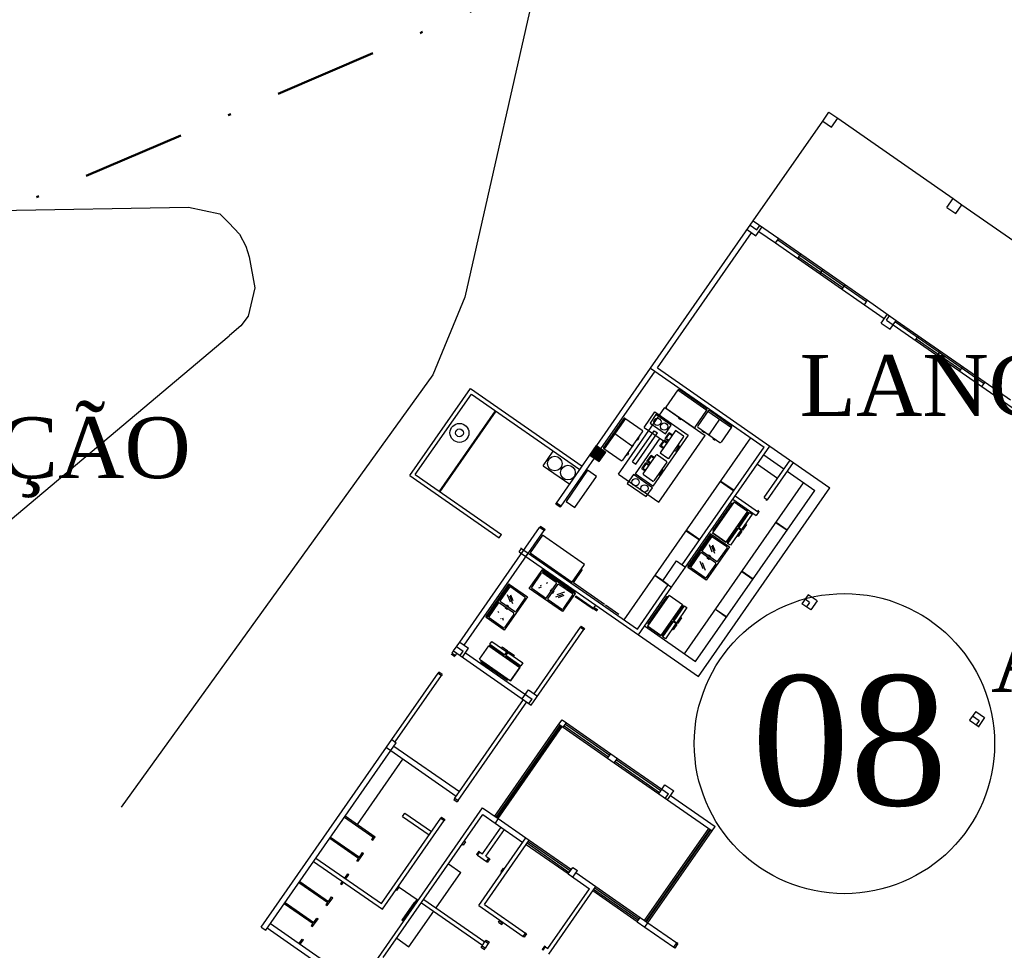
# Model space of a CAD drawing. Header units: millimetres. Extents: x 593 to 1794, y -180 to 570.
# Tile 45 of 71: x 1367 to 1404, y 4 to 39. Entities that reach past the tile are written whole.
import ezdxf

# ---------------------------------------------------------------- set-up
doc = ezdxf.new("R2010")
doc.units = ezdxf.units.MM
doc.header["$MEASUREMENT"] = 0
doc.linetypes.add('DASHDOT', pattern=[25.4, 12.7, -6.35, 0, -6.35])
for name, color, linetype, lineweight in [('Layout - Marco Polo', 252, 'Continuous', 25), ('Layout-02 - Marco Polo', 243, 'Continuous', 50), ('Linha de Chamada - Marco Polo', 1, 'Continuous', 25), ('Textos - Marco Polo', 143, 'Continuous', 25)]:
    doc.layers.add(name, color=color, linetype=linetype, lineweight=lineweight)
doc.styles.add('Dutch801RmBT', font='dutch.ttf')

msp = doc.modelspace()

# ---------------------------------------------------------------- linework, layer by layer
at = {"layer": 'Layout - Marco Polo'}
for p, q in [((1396.925, 35.131), (1397.153, 35.46)), ((1397.153, 35.46), (1397.482, 35.231)), ((1394.354, 31.438), (1396.925, 35.131)), ((1396.925, 35.131), (1397.253, 34.903)), ((1397.253, 34.903), (1397.482, 35.231)), ((1397.482, 35.231), (1401.75, 32.261)), ((1401.521, 31.932), (1401.75, 32.261)), ((1401.75, 32.261), (1402.078, 32.032)), ((1336.231, 31.269), (1373.472, 31.943)), ((1401.521, 31.932), (1401.849, 31.704)), ((1401.849, 31.704), (1402.078, 32.032)), ((1402.078, 32.032), (1406.346, 29.061)), ((1390.561, 25.988), (1394.354, 31.438)), ((1394.354, 31.438), (1395.298, 30.781)), ((1390.81, 25.997), (1394.29, 30.996)), ((1394.126, 31.11), (1394.454, 30.881)), ((1394.24, 31.274), (1394.486, 31.103)), ((1394.454, 30.881), (1394.682, 31.21)), ((1394.486, 31.103), (1394.6, 31.267)), ((1394.568, 31.045), (1395.184, 30.617)), ((1395.184, 30.617), (1395.298, 30.781)), ((1395.184, 30.617), (1398.467, 28.332)), ((1395.264, 30.732), (1398.547, 28.447)), ((1395.298, 30.781), (1398.581, 28.496)), ((1396.004, 30.046), (1396.119, 30.21)), ((1396.039, 30.095), (1397.68, 28.952)), ((1396.825, 29.474), (1396.939, 29.639)), ((1397.646, 28.903), (1397.76, 29.067)), ((1398.467, 28.332), (1398.581, 28.496)), ((1398.581, 28.496), (1399.648, 27.753)), ((1398.467, 28.332), (1399.205, 27.818)), ((1399.091, 27.653), (1399.32, 27.982)), ((1399.287, 27.761), (1399.402, 27.925)), ((1399.287, 27.761), (1399.534, 27.589)), ((1399.419, 27.425), (1399.648, 27.753)), ((1399.614, 27.704), (1402.897, 25.419)), ((1399.648, 27.753), (1402.931, 25.468)), ((1399.091, 27.653), (1399.419, 27.425)), ((1399.534, 27.589), (1402.817, 25.304)), ((1361.31, 15.678), (1374.974, 27.184)), ((1400.354, 27.018), (1400.469, 27.182)), ((1400.389, 27.067), (1402.03, 25.924)), ((1401.175, 26.447), (1401.289, 26.611)), ((1388.565, 23.121), (1390.561, 25.988)), ((1388.725, 23.002), (1390.725, 25.874)), ((1390.561, 25.988), (1394.763, 23.063)), ((1390.561, 25.988), (1394.64, 23.149)), ((1390.81, 25.997), (1394.972, 23.101)), ((1401.996, 25.875), (1402.11, 26.039)), ((1381.648, 22.006), (1383.893, 25.232)), ((1383.893, 25.232), (1388.03, 22.352)), ((1391.136, 24.54), (1391.582, 25.18)), ((1392.637, 24.421), (1391.57, 25.164)), ((1392.633, 24.485), (1391.624, 25.188)), ((1402.817, 25.304), (1402.931, 25.468)), ((1402.817, 25.304), (1404.089, 24.418)), ((1402.931, 25.468), (1403.875, 24.811)), ((1381.857, 22.044), (1383.931, 25.023)), ((1383.931, 25.023), (1387.944, 22.229)), ((1382.736, 21.408), (1384.821, 24.403)), ((1389.375, 22.062), (1391.089, 24.524)), ((1391.089, 24.524), (1392.581, 23.485)), ((1392.148, 23.787), (1391.146, 24.484)), ((1392.203, 23.797), (1392.643, 24.429)), ((1393.544, 23.851), (1392.74, 24.411)), ((1382.76, 21.391), (1384.845, 24.386)), ((1389.569, 24.126), (1388.82, 23.05)), ((1389.627, 24.122), (1388.844, 22.997)), ((1389.61, 24.133), (1390.251, 23.687)), ((1390.322, 23.791), (1390.722, 24.365)), ((1390.757, 24.264), (1390.54, 23.953)), ((1390.722, 24.365), (1391.953, 23.508)), ((1391.323, 23.87), (1390.757, 24.264)), ((1391.605, 24.128), (1391.654, 24.094)), ((1392.684, 24.401), (1392.301, 23.851)), ((1392.678, 24.392), (1393.548, 23.787)), ((1393.113, 24.09), (1392.736, 23.548)), ((1390.322, 23.791), (1391.04, 23.291)), ((1390.54, 23.953), (1391.106, 23.558)), ((1391.106, 23.558), (1391.323, 23.87)), ((1392.311, 23.795), (1393.116, 23.235)), ((1393.554, 23.795), (1393.171, 23.245)), ((1389.235, 23.559), (1389.859, 23.125)), ((1389.58, 16.668), (1394.27, 23.406)), ((1389.889, 22.52), (1390.689, 23.669)), ((1389.915, 23.135), (1390.261, 23.632)), ((1390.897, 23.391), (1389.983, 22.077)), ((1390.012, 22.435), (1390.812, 23.584)), ((1390.095, 23.342), (1390.129, 23.391)), ((1391.953, 23.508), (1390.639, 21.62)), ((1390.689, 23.669), (1390.812, 23.584)), ((1390.867, 21.023), (1392.581, 23.485)), ((1390.907, 23.099), (1391.061, 23.32)), ((1391.487, 23.67), (1390.916, 22.849)), ((1391.184, 23.235), (1391.061, 23.32)), ((1391.095, 23.37), (1391.249, 23.591)), ((1391.218, 23.284), (1391.095, 23.37)), ((1391.154, 23.402), (1391.24, 23.525)), ((1391.235, 23.309), (1391.162, 23.36)), ((1391.245, 22.657), (1391.782, 23.428)), ((1391.373, 23.506), (1391.249, 23.591)), ((1391.355, 23.481), (1391.282, 23.532)), ((1391.774, 23.47), (1391.487, 23.67)), ((1392.521, 23.612), (1392.472, 23.647)), ((1392.746, 23.492), (1392.681, 23.538)), ((1392.871, 23.369), (1392.921, 23.334)), ((1388.315, 22.763), (1388.561, 23.116)), ((1388.499, 22.635), (1388.443, 22.947)), ((1388.535, 22.61), (1388.469, 22.983)), ((1388.572, 22.584), (1388.494, 23.019)), ((1388.608, 22.559), (1388.519, 23.055)), ((1388.644, 22.534), (1388.544, 23.092)), ((1388.561, 23.116), (1388.906, 22.876)), ((1388.674, 22.543), (1388.573, 23.107)), ((1388.7, 22.58), (1388.61, 23.082)), ((1388.725, 22.616), (1388.646, 23.057)), ((1388.75, 22.652), (1388.682, 23.032)), ((1388.775, 22.688), (1388.718, 23.006)), ((1388.801, 22.725), (1388.755, 22.981)), ((1388.826, 22.761), (1388.791, 22.956)), ((1388.828, 23.009), (1389.468, 22.563)), ((1389.869, 23.07), (1389.524, 22.573)), ((1389.915, 23.135), (1389.869, 23.07)), ((1391.03, 23.013), (1390.907, 23.099)), ((1390.966, 23.131), (1391.051, 23.254)), ((1391.047, 23.038), (1390.973, 23.089)), ((1391.075, 23.267), (1391.163, 23.205)), ((1391.167, 23.21), (1391.093, 23.262)), ((1391.608, 23.092), (1391.5, 22.936)), ((1391.516, 22.959), (1391.553, 22.934)), ((1391.601, 23.133), (1391.584, 23.145)), ((1391.729, 18.705), (1394.763, 23.063)), ((1391.852, 18.619), (1394.972, 23.101)), ((1394.972, 23.101), (1397.188, 21.558)), ((1394.972, 23.101), (1397.188, 21.558)), ((1386.582, 22.373), (1386.959, 22.915)), ((1387.081, 20.99), (1388.315, 22.763)), ((1387.246, 20.876), (1388.48, 22.649)), ((1388.315, 22.763), (1388.66, 22.523)), ((1388.318, 22.761), (1388.317, 22.765)), ((1388.354, 22.736), (1388.342, 22.801)), ((1388.39, 22.711), (1388.368, 22.838)), ((1388.427, 22.685), (1388.393, 22.874)), ((1388.463, 22.66), (1388.418, 22.91)), ((1388.66, 22.523), (1388.906, 22.876)), ((1388.851, 22.797), (1388.827, 22.931)), ((1388.876, 22.833), (1388.863, 22.905)), ((1388.902, 22.87), (1388.9, 22.88)), ((1389.738, 22.829), (1389.704, 22.78)), ((1390.288, 22.078), (1390.768, 22.768)), ((1390.422, 22.533), (1390.577, 22.755)), ((1390.481, 22.565), (1390.567, 22.688)), ((1390.7, 22.669), (1390.577, 22.755)), ((1390.682, 22.645), (1390.609, 22.696)), ((1390.81, 22.775), (1391.148, 22.54)), ((1390.916, 22.849), (1391.203, 22.649)), ((1391.458, 22.928), (1391.442, 22.94)), ((1394.743, 22.772), (1395.49, 22.253)), ((1386.582, 22.373), (1387.567, 21.688)), ((1389.889, 22.52), (1390.012, 22.435)), ((1390.234, 22.262), (1390.388, 22.484)), ((1390.357, 22.177), (1390.234, 22.262)), ((1390.293, 22.294), (1390.378, 22.418)), ((1390.374, 22.201), (1390.3, 22.253)), ((1390.511, 22.398), (1390.388, 22.484)), ((1390.494, 22.374), (1390.42, 22.425)), ((1390.545, 22.448), (1390.422, 22.533)), ((1390.563, 22.472), (1390.489, 22.524)), ((1391.156, 22.498), (1390.676, 21.808)), ((1391.004, 22.244), (1390.987, 22.256)), ((1394.509, 22.436), (1395.256, 21.916)), ((1394.759, 21.202), (1395.719, 22.581)), ((1394.882, 21.116), (1395.842, 22.495)), ((1381.648, 22.006), (1384.964, 19.698)), ((1381.857, 22.044), (1385.05, 19.821)), ((1388.23, 22.203), (1387.431, 21.054)), ((1387.759, 20.826), (1388.559, 21.975)), ((1388.559, 21.975), (1388.23, 22.203)), ((1389.375, 22.062), (1390.867, 21.023)), ((1389.928, 22.045), (1389.699, 21.717)), ((1390.625, 21.56), (1389.928, 22.045)), ((1390.639, 21.62), (1389.983, 22.077)), ((1390.634, 21.801), (1390.296, 22.036)), ((1390.861, 22.039), (1390.844, 22.051)), ((1391.011, 22.203), (1390.903, 22.047)), ((1395.613, 22.167), (1396.631, 21.458)), ((1389.699, 21.717), (1390.397, 21.231)), ((1390.397, 21.231), (1390.625, 21.56)), ((1391.816, 15.416), (1396.22, 21.744)), ((1392.326, 14.574), (1397.188, 21.558)), ((1393.145, 21.789), (1393.637, 21.446)), ((1393.156, 21.806), (1393.649, 21.463)), ((1392.226, 15.131), (1396.631, 21.458)), ((1393.601, 21.131), (1394.471, 20.525)), ((1393.686, 21.254), (1394.556, 20.649)), ((1394.759, 21.202), (1394.882, 21.116)), ((1394.841, 21.145), (1394.824, 21.12)), ((1387.053, 20.949), (1387.081, 20.99)), ((1387.217, 20.835), (1387.053, 20.949)), ((1387.246, 20.876), (1387.081, 20.99)), ((1387.217, 20.835), (1387.246, 20.876)), ((1387.431, 21.054), (1387.759, 20.826)), ((1393.654, 21.033), (1392.854, 19.884)), ((1393.556, 20.979), (1392.87, 19.994)), ((1393.625, 20.992), (1393.556, 20.979)), ((1393.654, 21.033), (1394.147, 20.69)), ((1394.824, 21.12), (1394.865, 21.092)), ((1394.882, 21.116), (1394.865, 21.092)), ((1394.147, 20.69), (1393.347, 19.541)), ((1394.156, 20.659), (1393.79, 20.134)), ((1394.176, 20.645), (1393.81, 20.12)), ((1394.208, 20.647), (1393.82, 20.089)), ((1394.311, 20.576), (1393.922, 20.018)), ((1394.135, 20.674), (1394.197, 20.631)), ((1394.208, 20.647), (1394.311, 20.576)), ((1394.556, 20.649), (1394.471, 20.525)), ((1394.515, 20.677), (1394.532, 20.702)), ((1394.532, 20.702), (1394.549, 20.726)), ((1394.532, 20.702), (1394.573, 20.673)), ((1394.556, 20.649), (1394.573, 20.673)), ((1383.499, 15.844), (1386.453, 20.087)), ((1386.482, 20.128), (1386.453, 20.087)), ((1386.482, 20.128), (1386.453, 20.087)), ((1386.617, 19.973), (1386.453, 20.087)), ((1386.646, 20.014), (1386.482, 20.128)), ((1386.631, 19.993), (1386.663, 20.039)), ((1393.744, 20.068), (1393.379, 19.543)), ((1393.765, 20.054), (1393.399, 19.529)), ((1393.797, 20.056), (1393.408, 19.498)), ((1393.785, 20.04), (1393.724, 20.083)), ((1393.769, 20.148), (1393.831, 20.105)), ((1393.899, 19.985), (1393.797, 20.056)), ((1393.82, 20.089), (1393.922, 20.018)), ((1394.106, 20.194), (1393.963, 19.989)), ((1394.106, 20.194), (1394.065, 20.223)), ((1395.198, 20.275), (1395.608, 19.989)), ((1395.204, 20.283), (1395.614, 19.998)), ((1383.664, 15.73), (1386.617, 19.973)), ((1384.964, 19.698), (1385.05, 19.821)), ((1386.561, 19.805), (1386.104, 19.148)), ((1388.121, 18.719), (1386.561, 19.805)), ((1386.646, 20.014), (1386.617, 19.973)), ((1386.646, 20.014), (1386.617, 19.973)), ((1386.617, 19.973), (1386.646, 20.014)), ((1391.877, 19.967), (1392.369, 19.624)), ((1391.888, 19.984), (1392.381, 19.641)), ((1392.759, 19.834), (1391.936, 18.652)), ((1392.817, 19.83), (1391.96, 18.599)), ((1392.812, 19.736), (1392.464, 19.235)), ((1392.8, 19.841), (1393.473, 19.373)), ((1393.347, 19.541), (1392.854, 19.884)), ((1392.854, 19.884), (1393.347, 19.541)), ((1392.854, 19.743), (1393.379, 19.378)), ((1392.883, 19.925), (1392.87, 19.994)), ((1393.899, 19.985), (1393.511, 19.427)), ((1393.798, 19.751), (1393.756, 19.78)), ((1393.94, 19.956), (1393.798, 19.751)), ((1393.94, 19.956), (1393.899, 19.985)), ((1393.963, 19.989), (1393.922, 20.018)), ((1385.703, 19.184), (1385.788, 19.307)), ((1385.788, 19.307), (1385.764, 19.324)), ((1385.788, 19.307), (1385.87, 19.25)), ((1393.473, 19.373), (1392.616, 18.142)), ((1392.843, 19.174), (1392.737, 19.45)), ((1392.93, 19.12), (1392.823, 19.395)), ((1392.947, 19.222), (1392.865, 19.434)), ((1393.387, 19.336), (1393.038, 18.835)), ((1393.42, 19.515), (1393.358, 19.557)), ((1393.511, 19.427), (1393.408, 19.498)), ((1385.703, 19.184), (1385.785, 19.127)), ((1385.785, 19.127), (1385.87, 19.25)), ((1385.785, 19.127), (1390.11, 16.116)), ((1385.87, 19.25), (1390.073, 16.325)), ((1385.949, 19.013), (1386.034, 19.136)), ((1386.104, 19.148), (1387.663, 18.063)), ((1392.395, 19.137), (1392.047, 18.636)), ((1392.962, 18.778), (1392.437, 19.144)), ((1392.996, 18.828), (1392.471, 19.193)), ((1392.707, 18.92), (1392.658, 18.954)), ((1392.776, 19.018), (1392.726, 19.052)), ((1387.663, 18.063), (1388.121, 18.719)), ((1391.01, 18.109), (1391.524, 18.848)), ((1391.338, 17.881), (1391.852, 18.619)), ((1391.524, 18.848), (1391.729, 18.705)), ((1391.729, 18.705), (1391.852, 18.619)), ((1392.616, 18.142), (1391.943, 18.61)), ((1392.579, 18.229), (1392.054, 18.594)), ((1392.503, 18.553), (1392.396, 18.828)), ((1392.59, 18.498), (1392.483, 18.774)), ((1392.97, 18.737), (1392.621, 18.236)), ((1386.074, 17.829), (1386.543, 18.502)), ((1386.161, 17.866), (1386.527, 18.391)), ((1387.763, 17.628), (1386.531, 18.485)), ((1387.069, 18.05), (1386.569, 18.399)), ((1387.767, 17.686), (1386.585, 18.509)), ((1387.705, 18.034), (1388.047, 18.527)), ((1390.723, 18.309), (1391.215, 17.967)), ((1390.734, 18.326), (1391.021, 18.126)), ((1393.935, 18.461), (1394.346, 18.176)), ((1393.941, 18.469), (1394.351, 18.184)), ((1385.289, 17.978), (1384.466, 16.796)), ((1385.347, 17.974), (1384.49, 16.743)), ((1385.343, 17.879), (1384.994, 17.379)), ((1385.331, 17.985), (1386.004, 17.517)), ((1385.384, 17.887), (1385.91, 17.521)), ((1386.431, 17.855), (1386.521, 17.89)), ((1386.486, 17.942), (1386.524, 17.957)), ((1386.709, 18.029), (1386.761, 18.049)), ((1386.711, 17.483), (1387.077, 18.008)), ((1386.76, 17.449), (1387.126, 17.974)), ((1387.668, 17.633), (1387.168, 17.981)), ((1388.854, 17.234), (1387.705, 18.034)), ((1390.073, 16.325), (1391.215, 17.967)), ((1390.11, 16.116), (1391.338, 17.881)), ((1391.215, 17.967), (1391.01, 18.109)), ((1391.215, 17.967), (1391.338, 17.881)), ((1386.004, 17.517), (1385.147, 16.285)), ((1385.374, 17.318), (1385.267, 17.594)), ((1385.461, 17.263), (1385.354, 17.539)), ((1385.478, 17.366), (1385.395, 17.578)), ((1387.306, 16.972), (1386.074, 17.829)), ((1386.669, 17.476), (1386.169, 17.824)), ((1386.852, 17.738), (1386.886, 17.787)), ((1386.951, 17.67), (1386.985, 17.719)), ((1387.052, 17.515), (1387.328, 17.622)), ((1387.107, 17.602), (1387.382, 17.709)), ((1387.155, 17.498), (1387.367, 17.58)), ((1387.774, 17.645), (1387.306, 16.972)), ((1387.676, 17.591), (1387.31, 17.066)), ((1387.792, 17.547), (1387.775, 17.522)), ((1388.431, 17.065), (1387.775, 17.522)), ((1388.448, 17.09), (1387.792, 17.547)), ((1391.249, 17.577), (1390.449, 16.428)), ((1391.151, 17.524), (1390.465, 16.539)), ((1391.22, 17.536), (1391.151, 17.524)), ((1391.249, 17.577), (1391.741, 17.235)), ((1396.389, 17.594), (1396.16, 17.266)), ((1396.717, 17.366), (1396.389, 17.594)), ((1384.926, 17.28), (1384.577, 16.78)), ((1385.493, 16.922), (1384.967, 17.288)), ((1385.527, 16.971), (1385.002, 17.337)), ((1385.306, 17.162), (1385.257, 17.196)), ((1385.917, 17.479), (1385.569, 16.979)), ((1387.268, 17.058), (1386.768, 17.407)), ((1388.477, 17.131), (1388.448, 17.09)), ((1388.477, 17.131), (1388.534, 17.213)), ((1388.477, 17.131), (1388.534, 17.213)), ((1388.477, 17.131), (1388.6, 17.045)), ((1389.387, 16.863), (1388.895, 17.206)), ((1391.741, 17.235), (1390.942, 16.086)), ((1391.75, 17.204), (1391.385, 16.679)), ((1391.771, 17.19), (1391.405, 16.664)), ((1391.803, 17.192), (1391.414, 16.634)), ((1391.905, 17.12), (1391.517, 16.562)), ((1391.73, 17.218), (1391.791, 17.175)), ((1391.803, 17.192), (1391.905, 17.12)), ((1396.489, 17.037), (1396.16, 17.266)), ((1396.439, 17.316), (1396.274, 17.43)), ((1396.439, 17.316), (1396.324, 17.152)), ((1396.717, 17.366), (1396.489, 17.037)), ((1385.147, 16.285), (1384.474, 16.754)), ((1384.946, 16.923), (1384.927, 16.972)), ((1385.5, 16.88), (1385.152, 16.38)), ((1385.238, 17.063), (1385.188, 17.097)), ((1388.448, 17.09), (1388.431, 17.065)), ((1388.448, 17.09), (1388.572, 17.004)), ((1388.6, 17.045), (1388.572, 17.004)), ((1391.701, 16.739), (1391.66, 16.768)), ((1392.958, 17.058), (1393.369, 16.772)), ((1392.964, 17.066), (1393.374, 16.78)), ((1385.11, 16.372), (1384.585, 16.738)), ((1385.034, 16.697), (1385.025, 16.719)), ((1385.12, 16.642), (1385.088, 16.725)), ((1386.249, 13.93), (1387.963, 16.392)), ((1387.991, 16.433), (1387.963, 16.392)), ((1387.963, 16.392), (1388.086, 16.307)), ((1387.991, 16.433), (1388.114, 16.348)), ((1390.338, 16.445), (1392.226, 15.131)), ((1390.449, 16.428), (1390.942, 16.086)), ((1390.942, 16.086), (1390.449, 16.428)), ((1390.478, 16.469), (1390.465, 16.539)), ((1391.339, 16.613), (1390.973, 16.088)), ((1391.36, 16.599), (1390.994, 16.074)), ((1391.392, 16.601), (1391.003, 16.043)), ((1391.494, 16.529), (1391.106, 15.971)), ((1391.38, 16.584), (1391.319, 16.627)), ((1391.364, 16.693), (1391.426, 16.65)), ((1391.494, 16.529), (1391.392, 16.601)), ((1391.535, 16.501), (1391.392, 16.296)), ((1391.414, 16.634), (1391.517, 16.562)), ((1391.535, 16.501), (1391.494, 16.529)), ((1391.558, 16.534), (1391.517, 16.562)), ((1391.701, 16.739), (1391.558, 16.534)), ((1386.144, 13.516), (1388.086, 16.307)), ((1388.114, 16.348), (1388.086, 16.307)), ((1390.11, 16.116), (1392.326, 14.574)), ((1391.015, 16.059), (1390.953, 16.102)), ((1391.106, 15.971), (1391.003, 16.043)), ((1391.392, 16.296), (1391.351, 16.324)), ((1383.271, 15.516), (1383.499, 15.844)), ((1383.385, 15.68), (1383.631, 15.508)), ((1383.499, 15.844), (1383.828, 15.615)), ((1384.23, 15.214), (1384.572, 15.706)), ((1384.572, 15.706), (1385.722, 14.906)), ((1384.589, 15.695), (1384.632, 15.756)), ((1384.603, 15.715), (1385.128, 15.35)), ((1384.615, 15.768), (1384.687, 15.87)), ((1384.615, 15.768), (1385.173, 15.379)), ((1384.617, 15.736), (1385.143, 15.37)), ((1384.687, 15.87), (1385.245, 15.482)), ((1385.068, 15.666), (1385.04, 15.625)), ((1385.068, 15.666), (1385.273, 15.523)), ((1383.308, 15.307), (1383.185, 15.393)), ((1383.214, 15.434), (1383.286, 15.538)), ((1383.214, 15.434), (1383.337, 15.348)), ((1383.271, 15.516), (1386.144, 13.516)), ((1383.308, 15.307), (1383.291, 15.282)), ((1383.337, 15.348), (1383.394, 15.43)), ((1383.517, 15.344), (1383.631, 15.508)), ((1383.599, 15.287), (1383.828, 15.615)), ((1383.713, 15.451), (1386.176, 13.737)), ((1385.114, 15.329), (1385.157, 15.391)), ((1385.173, 15.379), (1385.245, 15.482)), ((1385.223, 15.345), (1385.18, 15.284)), ((1385.194, 15.304), (1385.719, 14.938)), ((1385.278, 15.459), (1385.206, 15.356)), ((1385.206, 15.356), (1385.764, 14.968)), ((1385.208, 15.325), (1385.734, 14.959)), ((1385.273, 15.523), (1385.245, 15.482)), ((1385.306, 15.5), (1385.278, 15.459)), ((1385.278, 15.459), (1385.836, 15.071)), ((1385.306, 15.5), (1385.511, 15.357)), ((1385.511, 15.357), (1385.483, 15.316)), ((1384.23, 15.214), (1385.379, 14.414)), ((1384.271, 15.185), (1384.283, 15.116)), ((1384.283, 15.116), (1385.268, 14.43)), ((1385.748, 14.979), (1385.705, 14.918)), ((1385.836, 15.071), (1385.764, 14.968)), ((1380.986, 12.233), (1382.7, 14.695)), ((1381.109, 12.147), (1382.823, 14.609)), ((1382.728, 14.736), (1382.7, 14.695)), ((1382.7, 14.695), (1382.823, 14.609)), ((1382.851, 14.65), (1382.728, 14.736)), ((1382.851, 14.65), (1382.823, 14.609)), ((1385.722, 14.906), (1385.379, 14.414)), ((1385.379, 14.414), (1385.722, 14.906)), ((1385.338, 14.443), (1385.268, 14.43)), ((1385.815, 13.745), (1386.044, 14.073)), ((1386.044, 14.073), (1386.372, 13.844)), ((1386.044, 14.073), (1386.372, 13.844)), ((1383.437, 9.978), (1385.979, 13.63)), ((1383.485, 10.31), (1385.856, 13.716)), ((1386.061, 13.573), (1386.176, 13.737)), ((1402.585, 13.281), (1402.357, 12.953)), ((1402.471, 13.117), (1402.717, 12.945)), ((1402.585, 13.281), (1402.914, 13.052)), ((1384.799, 9.396), (1387.169, 12.802)), ((1384.848, 9.362), (1387.219, 12.768)), ((1384.872, 9.345), (1387.243, 12.751)), ((1387.169, 12.802), (1387.284, 12.966)), ((1387.169, 12.802), (1387.329, 12.691)), ((1387.284, 12.966), (1387.444, 12.855)), ((1387.329, 12.691), (1387.444, 12.855)), ((1387.409, 12.806), (1389.051, 11.663)), ((1387.444, 12.855), (1389.085, 11.712)), ((1402.357, 12.953), (1402.714, 12.704)), ((1402.717, 12.945), (1402.603, 12.781)), ((1402.914, 13.052), (1402.685, 12.724)), ((1384.922, 9.31), (1387.293, 12.716)), ((1387.329, 12.691), (1388.971, 11.548)), ((1387.364, 12.74), (1389.005, 11.597)), ((1376.158, 5.297), (1380.986, 12.233)), ((1376.322, 5.183), (1381.15, 12.118)), ((1380.986, 12.233), (1381.15, 12.118)), ((1380.786, 11.945), (1380.95, 11.831)), ((1380.95, 11.831), (1383.371, 10.146)), ((1381.064, 11.995), (1383.485, 10.31)), ((1388.971, 11.548), (1389.085, 11.712)), ((1389.085, 11.712), (1389.331, 11.541)), ((1379.716, 9.096), (1381.401, 11.517)), ((1388.971, 11.548), (1389.217, 11.377)), ((1389.217, 11.377), (1389.331, 11.541)), ((1389.217, 11.377), (1390.859, 10.234)), ((1389.251, 11.426), (1390.893, 10.283)), ((1389.297, 11.492), (1390.939, 10.349)), ((1389.331, 11.541), (1390.973, 10.398)), ((1390.859, 10.234), (1391.087, 10.562)), ((1391.087, 10.562), (1391.416, 10.334)), ((1383.314, 10.064), (1383.485, 10.31)), ((1390.859, 10.234), (1392.833, 8.86)), ((1390.973, 10.398), (1391.219, 10.227)), ((1391.105, 10.063), (1391.219, 10.227)), ((1391.187, 10.006), (1391.416, 10.334)), ((1383.314, 10.064), (1383.285, 10.023)), ((1383.285, 10.023), (1383.409, 9.937)), ((1383.314, 10.064), (1383.437, 9.978)), ((1383.437, 9.978), (1383.409, 9.937)), ((1391.301, 10.17), (1392.947, 9.024)), ((1379.605, 2.898), (1384.347, 9.71)), ((1381.386, 9.395), (1381.472, 9.518)), ((1381.472, 9.518), (1382.457, 8.833)), ((1384.347, 9.71), (1384.922, 9.31)), ((1379.236, 9.369), (1380.303, 8.626)), ((1379.265, 9.41), (1380.373, 8.639)), ((1380.6, 6.165), (1382.8, 9.325)), ((1380.638, 5.956), (1382.923, 9.239)), ((1380.671, 4.166), (1384.356, 9.46)), ((1381.386, 9.395), (1382.371, 8.71)), ((1382.828, 9.366), (1382.8, 9.325)), ((1382.8, 9.325), (1382.923, 9.239)), ((1382.828, 9.366), (1382.951, 9.281)), ((1382.951, 9.281), (1382.923, 9.24)), ((1384.356, 9.46), (1384.807, 9.146)), ((1384.922, 9.31), (1384.807, 9.146)), ((1384.807, 9.146), (1385.833, 8.432)), ((1384.922, 9.31), (1385.948, 8.596)), ((1384.348, 8.004), (1385.033, 8.989)), ((1384.471, 7.918), (1385.156, 8.903)), ((1390.339, 5.54), (1392.709, 8.946)), ((1390.388, 5.505), (1392.759, 8.911)), ((1390.412, 5.488), (1392.783, 8.894)), ((1390.462, 5.454), (1392.833, 8.86)), ((1392.833, 8.86), (1392.947, 9.024)), ((1378.693, 8.589), (1379.76, 7.847)), ((1378.722, 8.63), (1379.789, 7.888)), ((1380.246, 8.544), (1380.229, 8.52)), ((1380.246, 8.544), (1380.303, 8.626)), ((1380.246, 8.544), (1380.287, 8.516)), ((1380.287, 8.516), (1380.373, 8.639)), ((1380.303, 8.626), (1380.332, 8.667)), ((1383.712, 8.447), (1383.626, 8.324)), ((1383.712, 8.447), (1383.67, 8.475)), ((1384.205, 6.093), (1385.948, 8.596)), ((1384.414, 6.13), (1386.071, 8.51)), ((1385.948, 8.596), (1386.071, 8.51)), ((1387.55, 7.31), (1385.991, 8.396)), ((1386.036, 8.461), (1387.596, 7.376)), ((1386.071, 8.51), (1387.63, 7.425)), ((1379.744, 7.736), (1379.944, 8.023)), ((1379.789, 7.888), (1379.903, 8.052)), ((1379.903, 8.052), (1379.944, 8.023)), ((1383.626, 8.324), (1383.585, 8.352)), ((1384.204, 8.104), (1384.118, 7.981)), ((1384.159, 7.952), (1384.245, 8.075)), ((1384.245, 8.075), (1384.204, 8.104)), ((1384.245, 8.075), (1384.348, 8.004)), ((1387.516, 7.261), (1385.956, 8.346)), ((1378.093, 7.727), (1380.638, 5.956)), ((1378.179, 7.851), (1380.6, 6.165)), ((1379.703, 7.764), (1379.686, 7.74)), ((1379.703, 7.764), (1379.76, 7.847)), ((1379.703, 7.764), (1379.744, 7.736)), ((1384.159, 7.952), (1384.118, 7.981)), ((1384.159, 7.952), (1384.488, 7.724)), ((1384.471, 7.918), (1384.573, 7.847)), ((1384.488, 7.724), (1384.573, 7.847)), ((1384.488, 7.724), (1384.529, 7.695)), ((1384.614, 7.818), (1384.529, 7.695)), ((1384.573, 7.847), (1384.614, 7.818)), ((1382.622, 6.007), (1383.536, 7.32)), ((1383.085, 7.634), (1383.536, 7.32)), ((1385.107, 7.476), (1385.021, 7.353)), ((1385.021, 7.353), (1385.062, 7.324)), ((1385.107, 7.476), (1385.148, 7.447)), ((1387.516, 7.261), (1387.687, 7.507)), ((1387.68, 7.147), (1387.851, 7.393)), ((1387.687, 7.507), (1387.851, 7.393)), ((1387.794, 7.311), (1388.533, 6.797)), ((1377.551, 6.948), (1378.618, 6.205)), ((1377.579, 6.989), (1378.646, 6.246)), ((1379.103, 6.903), (1379.16, 6.985)), ((1379.144, 6.874), (1379.201, 6.956)), ((1379.246, 7.108), (1379.36, 7.272)), ((1379.287, 7.079), (1379.401, 7.243)), ((1379.36, 7.272), (1379.401, 7.243)), ((1387.516, 7.261), (1388.296, 6.718)), ((1379.103, 6.903), (1379.086, 6.878)), ((1379.103, 6.903), (1379.144, 6.874)), ((1381.179, 6.646), (1381.138, 6.675)), ((1381.179, 6.646), (1381.264, 6.769)), ((1381.264, 6.769), (1381.223, 6.798)), ((1381.264, 6.769), (1381.921, 6.312)), ((1386.753, 4.502), (1388.296, 6.718)), ((1386.791, 4.293), (1388.533, 6.797)), ((1390.06, 5.49), (1388.419, 6.632)), ((1390.094, 5.539), (1388.453, 6.682)), ((1388.499, 6.747), (1390.14, 5.605)), ((1388.533, 6.797), (1390.174, 5.654)), ((1377.037, 6.209), (1378.104, 5.466)), ((1378.561, 6.123), (1378.618, 6.205)), ((1378.602, 6.094), (1378.802, 6.382)), ((1378.646, 6.246), (1378.761, 6.41)), ((1378.761, 6.41), (1378.802, 6.382)), ((1381.811, 6.206), (1381.354, 5.55)), ((1381.835, 6.189), (1381.811, 6.206)), ((1381.835, 6.189), (1381.921, 6.312)), ((1381.962, 6.284), (1381.921, 6.312)), ((1382.085, 6.198), (1384.342, 4.627)), ((1382.171, 6.321), (1384.428, 4.75)), ((1377.008, 6.168), (1378.075, 5.425)), ((1378.561, 6.123), (1378.543, 6.098)), ((1378.561, 6.123), (1378.602, 6.094)), ((1381.835, 6.189), (1381.378, 5.532)), ((1381.622, 4.57), (1382.537, 5.884)), ((1381.876, 6.16), (1381.835, 6.189)), ((1384.205, 6.093), (1385.108, 5.464)), ((1384.414, 6.13), (1385.932, 5.073)), ((1378.059, 5.315), (1378.259, 5.602)), ((1378.104, 5.466), (1378.218, 5.631)), ((1378.218, 5.631), (1378.259, 5.602)), ((1381.378, 5.532), (1381.354, 5.55)), ((1384.932, 5.474), (1384.961, 5.515)), ((1384.932, 5.474), (1385.055, 5.388)), ((1384.966, 5.523), (1384.985, 5.55)), ((1384.966, 5.523), (1385.089, 5.438)), ((1385.089, 5.438), (1385.108, 5.464)), ((1385.108, 5.464), (1385.847, 4.95)), ((1390.06, 5.49), (1390.174, 5.654)), ((1390.06, 5.49), (1390.347, 5.29)), ((1390.174, 5.654), (1390.462, 5.454)), ((1376.158, 5.297), (1376.322, 5.183)), ((1376.38, 5.265), (1379.663, 2.98)), ((1376.494, 5.429), (1379.777, 3.144)), ((1378.018, 5.343), (1378.001, 5.319)), ((1378.018, 5.343), (1378.075, 5.425)), ((1378.018, 5.343), (1378.059, 5.315)), ((1385.055, 5.388), (1385.084, 5.43)), ((1390.347, 5.29), (1390.462, 5.454)), ((1390.347, 5.29), (1391.414, 4.547)), ((1390.462, 5.454), (1391.529, 4.711)), ((1377.561, 4.687), (1377.675, 4.851)), ((1377.602, 4.658), (1377.716, 4.822)), ((1377.675, 4.851), (1377.716, 4.822)), ((1381.171, 4.885), (1381.622, 4.57)), ((1384.324, 4.6), (1384.446, 4.777)), ((1384.446, 4.777), (1384.475, 4.818)), ((1384.446, 4.777), (1384.57, 4.691)), ((1384.475, 4.818), (1384.598, 4.732)), ((1385.847, 4.95), (1385.932, 5.073)), ((1385.888, 4.922), (1385.847, 4.951)), ((1385.974, 5.045), (1385.888, 4.922)), ((1385.974, 5.045), (1385.933, 5.074)), ((1384.294, 4.557), (1384.322, 4.598)), ((1384.294, 4.557), (1384.417, 4.472)), ((1384.324, 4.6), (1384.447, 4.514)), ((1384.417, 4.472), (1384.445, 4.513)), ((1384.447, 4.514), (1384.57, 4.691)), ((1384.57, 4.691), (1384.598, 4.732)), ((1386.63, 4.588), (1386.544, 4.465)), ((1386.585, 4.436), (1386.544, 4.465)), ((1386.585, 4.436), (1386.671, 4.559)), ((1386.671, 4.559), (1386.63, 4.588)), ((1386.671, 4.559), (1386.753, 4.502)), ((1391.414, 4.547), (1391.529, 4.711)), ((1391.455, 4.519), (1391.414, 4.547)), ((1391.57, 4.683), (1391.455, 4.519)), ((1391.57, 4.683), (1391.529, 4.711))]:
    msp.add_line(p, q, dxfattribs=at)
for points in [[(1386.559, 41.308), (1383.694, 28.606), (1382.505, 25.742), (1370.97, 9.731)], [(1373.472, 31.943), (1374.627, 31.695), (1374.958, 31.365), (1375.348, 30.945), (1375.588, 30.495), (1375.708, 30.104), (1375.916, 28.956), (1375.678, 27.913), (1375.408, 27.553), (1374.988, 27.193), (1374.974, 27.184)]]:
    msp.add_lwpolyline(points, dxfattribs=at)
for centre, radius in [((1390.811, 23.995), 0.135), ((1383.489, 23.588), 0.35), ((1383.489, 23.588), 0.144), ((1391.061, 23.821), 0.135), ((1387.017, 22.453), 0.271), ((1387.502, 22.116), 0.271), ((1390.005, 21.763), 0.135), ((1390.337, 21.533), 0.135)]:
    msp.add_circle(centre, radius, dxfattribs=at)
for centre, radius, start, end in [((1391.607, 25.163), 0.03, 55.1594, 145.1594), ((1391.169, 24.517), 0.04, 145.1594, 235.1594), ((1392.61, 24.452), 0.04, 325.1594, 55.1594), ((1392.717, 24.378), 0.04, 55.1594, 145.1594), ((1389.593, 24.108), 0.03, 55.1594, 145.1594), ((1391.622, 24.153), 0.03, 145.1594, 235.1594), ((1391.672, 24.119), 0.03, 235.1594, 325.1594), ((1390.228, 23.655), 0.04, 325.1594, 55.1594), ((1392.17, 23.82), 0.04, 235.1594, 325.1594), ((1392.334, 23.828), 0.04, 145.1594, 235.1594), ((1392.489, 23.671), 0.03, 145.1594, 235.1594), ((1393.521, 23.818), 0.04, 325.1594, 55.1594), ((1390.071, 23.359), 0.03, 235.1594, 325.1594), ((1390.105, 23.408), 0.03, 325.1594, 55.1594), ((1391.179, 23.385), 0.03, 145.1594, 235.1594), ((1391.264, 23.508), 0.03, 55.1594, 145.1594), ((1391.757, 23.445), 0.03, 325.1594, 55.1594), ((1392.539, 23.637), 0.03, 235.1594, 325.1594), ((1392.704, 23.571), 0.04, 235.1594, 325.1594), ((1392.769, 23.525), 0.04, 145.1594, 235.1594), ((1392.889, 23.393), 0.03, 145.1594, 235.1594), ((1392.938, 23.359), 0.03, 235.1594, 325.1594), ((1388.845, 23.033), 0.03, 145.1594, 235.1594), ((1389.882, 23.158), 0.04, 235.1594, 325.1594), ((1389.836, 23.092), 0.04, 325.1594, 55.1594), ((1390.99, 23.114), 0.03, 145.1594, 235.1594), ((1391.076, 23.237), 0.03, 55.1594, 145.1594), ((1391.584, 23.109), 0.03, 325.1594, 55.1594), ((1393.139, 23.268), 0.04, 235.1594, 325.1594), ((1389.679, 22.797), 0.03, 235.1594, 325.1594), ((1389.714, 22.846), 0.03, 325.1594, 55.1594), ((1390.591, 22.671), 0.03, 55.1594, 145.1594), ((1390.793, 22.75), 0.03, 55.1594, 145.1594), ((1391.22, 22.674), 0.03, 235.1594, 325.1594), ((1391.475, 22.953), 0.03, 235.1594, 325.1594), ((1389.491, 22.596), 0.04, 235.1594, 325.1594), ((1390.317, 22.277), 0.03, 145.1594, 235.1594), ((1390.403, 22.4), 0.03, 55.1594, 145.1594), ((1390.506, 22.548), 0.03, 145.1594, 235.1594), ((1390.986, 22.22), 0.03, 325.1594, 55.1594), ((1391.131, 22.515), 0.03, 325.1594, 55.1594), ((1390.313, 22.061), 0.03, 145.1594, 235.1594), ((1390.878, 22.064), 0.03, 235.1594, 325.1594), ((1390.651, 21.826), 0.03, 235.1594, 325.1594), ((1392.783, 19.817), 0.03, 55.1594, 145.1594), ((1392.837, 19.719), 0.03, 55.1594, 145.1594), ((1393.362, 19.353), 0.03, 325.1594, 55.1594), ((1392.42, 19.119), 0.03, 55.1594, 145.1594), ((1392.42, 19.119), 0.03, 55.1594, 145.1594), ((1392.488, 19.218), 0.03, 145.1594, 235.1594), ((1392.488, 19.218), 0.03, 145.1594, 235.1594), ((1392.675, 18.978), 0.03, 145.1594, 235.1594), ((1392.709, 19.028), 0.03, 55.1594, 145.1594), ((1392.758, 18.993), 0.03, 325.1594, 55.1594), ((1391.961, 18.635), 0.03, 145.1594, 235.1594), ((1392.071, 18.619), 0.03, 145.1594, 235.1594), ((1392.724, 18.944), 0.03, 235.1594, 325.1594), ((1392.945, 18.754), 0.03, 325.1594, 55.1594), ((1392.945, 18.754), 0.03, 325.1594, 55.1594), ((1393.014, 18.852), 0.03, 235.1594, 325.1594), ((1393.014, 18.852), 0.03, 235.1594, 325.1594), ((1386.551, 18.374), 0.03, 55.1594, 145.1594), ((1386.567, 18.485), 0.03, 55.1594, 145.1594), ((1392.597, 18.253), 0.03, 235.1594, 325.1594), ((1385.314, 17.96), 0.03, 55.1594, 145.1594), ((1385.367, 17.862), 0.03, 55.1594, 145.1594), ((1386.186, 17.849), 0.03, 145.1594, 235.1594), ((1387.052, 18.025), 0.03, 325.1594, 55.1594), ((1387.052, 18.025), 0.03, 325.1594, 55.1594), ((1387.151, 17.957), 0.03, 55.1594, 145.1594), ((1387.151, 17.957), 0.03, 55.1594, 145.1594), ((1385.893, 17.497), 0.03, 325.1594, 55.1594), ((1386.686, 17.5), 0.03, 235.1594, 325.1594), ((1386.686, 17.5), 0.03, 235.1594, 325.1594), ((1386.877, 17.721), 0.03, 145.1594, 235.1594), ((1386.911, 17.77), 0.03, 55.1594, 145.1594), ((1386.926, 17.687), 0.03, 235.1594, 325.1594), ((1386.96, 17.736), 0.03, 325.1594, 55.1594), ((1387.651, 17.608), 0.03, 325.1594, 55.1594), ((1387.749, 17.662), 0.03, 325.1594, 55.1594), ((1384.95, 17.263), 0.03, 55.1594, 145.1594), ((1384.95, 17.263), 0.03, 55.1594, 145.1594), ((1385.019, 17.362), 0.03, 145.1594, 235.1594), ((1385.019, 17.362), 0.03, 145.1594, 235.1594), ((1385.205, 17.122), 0.03, 145.1594, 235.1594), ((1385.24, 17.171), 0.03, 55.1594, 145.1594), ((1385.289, 17.137), 0.03, 325.1594, 55.1594), ((1386.785, 17.432), 0.03, 145.1594, 235.1594), ((1386.785, 17.432), 0.03, 145.1594, 235.1594), ((1384.491, 16.779), 0.03, 145.1594, 235.1594), ((1384.602, 16.762), 0.03, 145.1594, 235.1594), ((1385.255, 17.088), 0.03, 235.1594, 325.1594), ((1385.476, 16.897), 0.03, 325.1594, 55.1594), ((1385.476, 16.897), 0.03, 325.1594, 55.1594), ((1385.544, 16.996), 0.03, 235.1594, 325.1594), ((1385.544, 16.996), 0.03, 235.1594, 325.1594), ((1387.286, 17.083), 0.03, 235.1594, 325.1594), ((1385.127, 16.397), 0.03, 235.1594, 325.1594)]:
    msp.add_arc(centre, radius, start, end, dxfattribs=at)
at = {"layer": 'Layout-02 - Marco Polo', "linetype": 'DASHDOT', "ltscale": 0.3}
msp.add_line((1362.584, 30.065), (1388.744, 41.259), dxfattribs=at)
at = {"layer": 'Linha de Chamada - Marco Polo', "color": 1}
msp.add_circle((1397.729, 12.086), 5.554, dxfattribs=at)

# ---------------------------------------------------------------- texts
at = {"layer": 'Textos - Marco Polo', "lineweight": 5, "char_height": 2.25, "attachment_point": 7, "line_spacing_factor": 0.9, "style": 'Dutch801RmBT'}
for s, insert, width in [('LANCHONETE / SALÃO JOGOS', (1396.08, 24.183), 64.8), ('SUBESTAÇÃO', (1351.268, 21.183), 27), ('ARAXÁ', (1403.153, 14), 64.8)]:
    msp.add_mtext(s, dxfattribs=dict(at, insert=insert, width=width))
at = {"layer": 'Textos - Marco Polo', "color": 3, "insert": (1397.922, 9.732), "char_height": 4.8, "width": 11.52, "attachment_point": 8, "line_spacing_factor": 0.9, "style": 'Dutch801RmBT'}
msp.add_mtext('08', dxfattribs=at)

doc.saveas('drawing.dxf')
